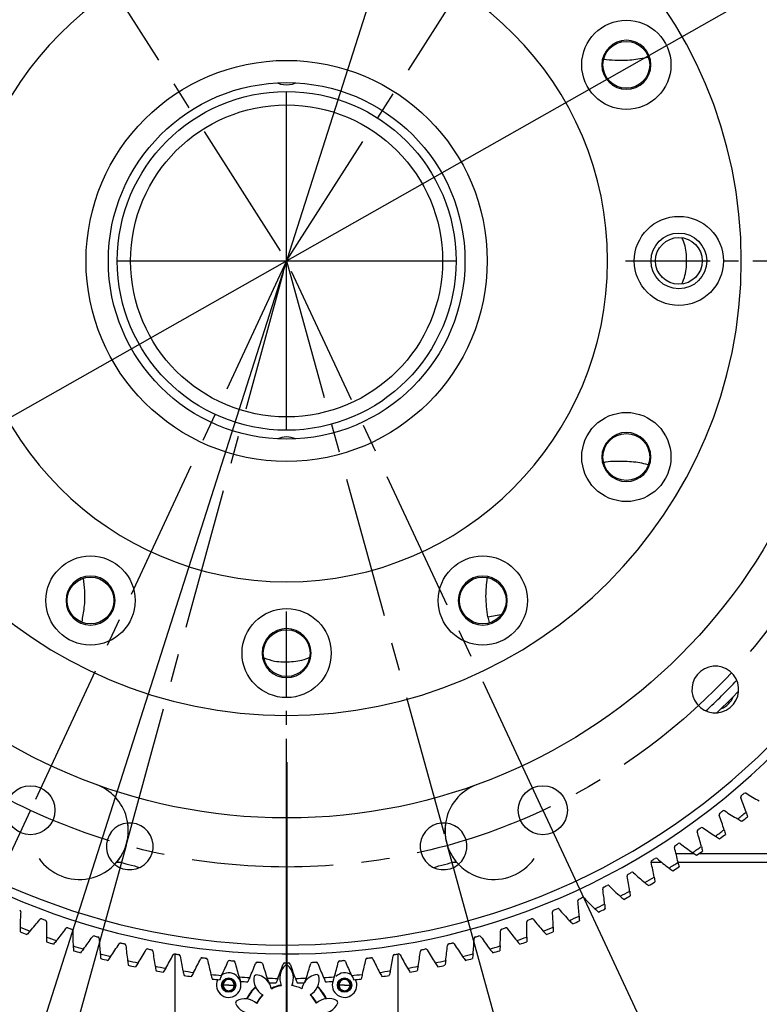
# Model space of a CAD drawing. Header units: millimetres. Extents: x 98673 to 101395, y 28002 to 29954.
# Tile 5 of 43: x 99377 to 99543, y 28510 to 28731. Entities that reach past the tile are written whole.
import ezdxf

# ---------------------------------------------------------------- set-up
doc = ezdxf.new("R2010")
doc.units = ezdxf.units.MM
doc.linetypes.add('CENTER', pattern=[50.8, 31.75, -6.35, 6.35, -6.35])
doc.linetypes.add('CENTER2', pattern=[28.575, 19.05, -3.175, 3.175, -3.175])
doc.layers.add('标注', color=3, linetype='Continuous', lineweight=25)
doc.layers.add('点划线', color=1, linetype='CENTER', lineweight=25)
doc.styles.get("Standard").update_dxf_attribs({"font": 'SimSun.ttf'})
doc.dimstyles.new('ISO-25', dxfattribs={"dimscale": 2.5, "dimtxt": 8, "dimasz": 6, "dimexe": 1, "dimexo": 0, "dimgap": 1.5, "dimtad": 1, "dimtoh": 1, "dimdsep": 46, "dimtxsty": 'Standard', "dimcen": 2.5, "dimclrd": 3, "dimclre": 3, "dimclrt": 3, "dimadec": 0, "dimazin": 0, "dimtfac": 1, "dimtmove": 0, "dimatfit": 3, "dimfxl": 0, "dimarcsym": 0})

# ---------------------------------------------------------------- blocks, each defined once
blk = doc.blocks.new('*U51')
at = {"layer": '点划线', "color": 0, "linetype": 'Continuous', "lineweight": -3, "transparency": 16777216}
for p, q in [((0, -38), (0, 38)), ((-38, 0), (38, 0))]:
    blk.add_line(p, q, dxfattribs=at)
at = {"layer": '点划线', "color": 0, "linetype": 'CENTER2', "lineweight": -3, "transparency": 16777216}
for p, q in [((76, 0), (383.5, 0)), ((0, -383.5), (0, -76))]:
    blk.add_line(p, q, dxfattribs=at)
blk = doc.blocks.new('*D52')
at = {"layer": 'Defpoints', "color": 0, "lineweight": -3, "transparency": 16777216}
for p in [(99509.8, 28791.17), (99436.67, 28676.5), (99436.67, 28676.5), (99494.15, 28553.24), (99834.46, 28497.93)]:
    blk.add_point(p, dxfattribs=at)
at = {"layer": '标注', "color": 3, "lineweight": -2, "transparency": 16777216}
for p, q in [((99509.8, 28791.17), (99672.47, 29046.24)), ((99494.15, 28553.24), (99622, 28279.06))]:
    blk.add_line(p, q, dxfattribs=at)
blk.add_arc((99436.67, 28676.5), 436.03, 296.9712, 55.5009, dxfattribs=at)
at = {"layer": '标注', "color": 3, "lineweight": -3, "transparency": 16777216}
for points in [[(99682.25, 29033.76), (99685.02, 29037.93), (99671.13, 29044.13)], [(99635.52, 28285.65), (99633.33, 28290.15), (99620.95, 28281.33)]]:
    blk.add_solid(points, dxfattribs=at)
at = {"layer": '标注', "color": 3, "lineweight": -3, "transparency": 16777216, "insert": (99857.99, 28842.51), "char_height": 20, "width": 479.6581, "attachment_point": 5, "rotation": 291.5057}
blk.add_mtext('122°（电子限位）', dxfattribs=at)
blk = doc.blocks.new('*D53')
at = {"layer": 'Defpoints', "color": 0, "lineweight": -3, "transparency": 16777216}
for p in [(99509.8, 28791.17), (99436.67, 28676.5), (99436.67, 28676.5), (99472.71, 28545.36), (99868.95, 28420.86)]:
    blk.add_point(p, dxfattribs=at)
at = {"layer": '标注', "color": 3, "lineweight": -2, "transparency": 16777216}
for p, q in [((99509.8, 28791.17), (99708.06, 29102.04)), ((99472.71, 28545.36), (99570.4, 28189.83))]:
    blk.add_line(p, q, dxfattribs=at)
blk.add_arc((99436.67, 28676.5), 502.21, 287.0759, 55.7607, dxfattribs=at)
at = {"layer": '标注', "color": 3, "lineweight": -3, "transparency": 16777216}
for points in [[(99717.87, 29089.59), (99720.62, 29093.76), (99706.72, 29099.93)], [(99584.84, 28194.03), (99583.44, 28198.83), (99569.74, 28192.24)]]:
    blk.add_solid(points, dxfattribs=at)
at = {"layer": '标注', "color": 3, "lineweight": -3, "transparency": 16777216, "insert": (99918.38, 28870.38), "char_height": 20, "width": 519.0828, "attachment_point": 5, "rotation": 291.924}
blk.add_mtext('132°（机械限位）', dxfattribs=at)
blk = doc.blocks.new('*D54')
at = {"layer": 'Defpoints', "color": 0, "lineweight": -3, "transparency": 16777216}
for p in [(99363.54, 28791.17), (99436.67, 28676.5), (99436.67, 28676.5), (99400.64, 28545.36), (99017.33, 28428.51)]:
    blk.add_point(p, dxfattribs=at)
at = {"layer": '标注', "color": 3, "lineweight": -2, "transparency": 16777216}
for p, q in [((99363.54, 28791.17), (99173.36, 29089.37)), ((99400.64, 28545.36), (99306.93, 28204.32))]:
    blk.add_line(p, q, dxfattribs=at)
blk.add_arc((99436.67, 28676.5), 487.19, 124.2921, 252.8713, dxfattribs=at)
at = {"layer": '标注', "color": 3, "lineweight": -3, "transparency": 16777216}
for points in [[(99160.81, 29081.09), (99163.56, 29076.92), (99174.71, 29087.26)], [(99293.89, 28213.33), (99292.49, 28208.52), (99307.59, 28206.73)]]:
    blk.add_solid(points, dxfattribs=at)
at = {"layer": '标注', "color": 3, "lineweight": -3, "transparency": 16777216, "insert": (98957.61, 28833.82), "char_height": 20, "width": 499.0274, "attachment_point": 5, "rotation": 71.8201}
blk.add_mtext('132°（机械限位）', dxfattribs=at)
blk = doc.blocks.new('*D55')
at = {"layer": 'Defpoints', "color": 0, "lineweight": -3, "transparency": 16777216}
for p in [(99363.54, 28791.17), (99436.67, 28676.5), (99436.67, 28676.5), (99379.2, 28553.24), (99051.67, 28503.67)]:
    blk.add_point(p, dxfattribs=at)
at = {"layer": '标注', "color": 3, "lineweight": -2, "transparency": 16777216}
for p, q in [((99363.54, 28791.17), (99208.41, 29034.42)), ((99379.2, 28553.24), (99257.26, 28291.76))]:
    blk.add_line(p, q, dxfattribs=at)
blk.add_arc((99436.67, 28676.5), 422.02, 124.5646, 242.9634, dxfattribs=at)
at = {"layer": '标注', "color": 3, "lineweight": -3, "transparency": 16777216}
for points in [[(99195.87, 29026.11), (99198.63, 29021.94), (99209.75, 29032.31)], [(99245.94, 28302.85), (99243.74, 28298.36), (99258.32, 28294.03)]]:
    blk.add_solid(points, dxfattribs=at)
at = {"layer": '标注', "color": 3, "lineweight": -3, "transparency": 16777216, "insert": (99017.76, 28807.24), "char_height": 20, "width": 601.6642, "attachment_point": 5, "rotation": 72.6677}
blk.add_mtext('122°（电子限位）', dxfattribs=at)
blk = doc.blocks.new('*D69')
at = {"layer": 'Defpoints', "color": 0, "lineweight": -3, "transparency": 16777216}
for p in [(99554.97, 28743.59), (99318.37, 28609.41)]:
    blk.add_point(p, dxfattribs=at)
at = {"layer": '标注', "color": 3, "lineweight": -2, "transparency": 16777216}
for p, q in [((99568.02, 28750.99), (99581.07, 28758.39)), ((99554.97, 28743.59), (99318.37, 28609.41)), ((98961.87, 28407.24), (99305.32, 28602.01)), ((98819.46, 28407.24), (98961.87, 28407.24))]:
    blk.add_line(p, q, dxfattribs=at)
at = {"layer": '标注', "color": 3, "lineweight": -3, "transparency": 16777216}
for points in [[(99566.79, 28753.16), (99569.25, 28748.82), (99554.97, 28743.59)], [(99304.09, 28604.19), (99306.56, 28599.84), (99318.37, 28609.41)]]:
    blk.add_solid(points, dxfattribs=at)
at = {"layer": '标注', "color": 3, "lineweight": -3, "transparency": 16777216, "insert": (98888.79, 28440.89), "char_height": 20, "width": 147.8801, "attachment_point": 5}
blk.add_mtext('∅272\\P安装分布圆', dxfattribs=at)
blk = doc.blocks.new('*D71')
at = {"layer": 'Defpoints', "color": 0, "lineweight": -3, "transparency": 16777216}
for p in [(99552.28, 29038.49), (99321.06, 28314.52)]:
    blk.add_point(p, dxfattribs=at)
at = {"layer": '标注', "color": 3, "lineweight": -2, "transparency": 16777216}
for p, q in [((99568.07, 29087.9), (99556.85, 29052.78)), ((99680.87, 29087.9), (99568.07, 29087.9)), ((99321.06, 28314.52), (99552.28, 29038.49)), ((99316.5, 28300.23), (99311.93, 28285.94))]:
    blk.add_line(p, q, dxfattribs=at)
at = {"layer": '标注', "color": 3, "lineweight": -3, "transparency": 16777216}
for points in [[(99554.47, 29053.54), (99559.23, 29052.02), (99552.28, 29038.49)], [(99314.12, 28300.99), (99318.88, 28299.47), (99321.06, 28314.52)]]:
    blk.add_solid(points, dxfattribs=at)
at = {"layer": '标注', "color": 3, "lineweight": -3, "transparency": 16777216, "insert": (99626.34, 29121.56), "char_height": 20, "width": 450.2726, "attachment_point": 5}
blk.add_mtext('∅760\\P回转直径', dxfattribs=at)

msp = doc.modelspace()

# ---------------------------------------------------------------- linework, layer by layer
at = {"color": 7, "linetype": 'Continuous', "lineweight": 25}
for p, q in [((99484.74, 28597.071), (99481.809, 28596.583)), ((99481.842, 28596.588), (99482.11, 28595.343)), ((99524.035, 28543.501), (99528.078, 28543.501)), ((99529.166, 28543.501), (99584.673, 28543.501)), ((99398.111, 28541.104), (99398.685, 28541.754)), ((99399.592, 28541.501), (99398.473, 28541.501)), ((99474.873, 28541.501), (99473.754, 28541.501)), ((99474.661, 28541.754), (99475.235, 28541.104)), ((99520.858, 28541.501), (99518.45, 28541.501)), ((99584.673, 28541.501), (99524.499, 28541.501)), ((99411.673, 28501.501), (99411.673, 28520.998)), ((99461.673, 28501.501), (99461.673, 28520.998)), ((99438.094, 28516.4), (99438.297, 28516.369)), ((99438.115, 28516.296), (99438.338, 28516.26)), ((99422.432, 28514.001), (99422.182, 28514.001)), ((99423.682, 28514.001), (99422.432, 28514.001)), ((99423.682, 28514.001), (99424.932, 28514.001)), ((99424.932, 28514.001), (99425.182, 28514.001)), ((99432.004, 28515.345), (99432.32, 28515.504)), ((99432.082, 28515.273), (99432.356, 28515.411)), ((99438.188, 28513.949), (99437.868, 28514.007)), ((99441.006, 28515.403), (99441.217, 28515.297)), ((99448.413, 28514.001), (99448.163, 28514.001)), ((99449.663, 28514.001), (99448.413, 28514.001)), ((99449.663, 28514.001), (99450.913, 28514.001)), ((99450.913, 28514.001), (99451.163, 28514.001)), ((99441.962, 28511.819), (99442.108, 28511.669)), ((99442.576, 28511.127), (99443.346, 28509.924))]:
    msp.add_line(p, q, dxfattribs=at)
at = {"color": 7, "linetype": 'Continuous', "lineweight": 25, "flags": 128}
for points in [[(99434.607, 28716.448), (99435.324, 28716.187), (99436.673, 28716.001)], [(99436.673, 28716.001), (99438.022, 28716.187), (99438.738, 28716.448)], [(99538.077, 28579.976), (99536.604, 28578.452), (99533.198, 28575.097)], [(99434.505, 28513.681), (99435.004, 28513.813), (99435.48, 28513.906)], [(99441.028, 28515.503), (99441.042, 28515.496), (99441.295, 28515.369)], [(99431.266, 28511.843), (99430.731, 28511.24), (99429.904, 28509.957)], [(99429.981, 28509.888), (99430.809, 28511.178), (99431.356, 28511.791)], [(99433.25, 28513.175), (99433.419, 28513.259), (99433.659, 28513.369)], [(99443.423, 28509.993), (99442.615, 28511.24), (99441.96, 28511.96)]]:
    msp.add_lwpolyline(points, dxfattribs=at)
at = {"color": 7, "linetype": 'Continuous', "lineweight": 25}
for centre, radius in [((99436.673, 28676.501), 125), ((99436.673, 28676.501), 125), ((99512.883, 28720.501), 10), ((99512.883, 28720.501), 5.25), ((99436.673, 28676.501), 45), ((99436.673, 28676.501), 40), ((99436.673, 28676.501), 38), ((99436.673, 28676.501), 35), ((99524.673, 28676.501), 10), ((99524.673, 28676.501), 6.25), ((99524.673, 28676.501), 5.25), ((99512.883, 28632.501), 10), ((99512.883, 28632.501), 5.25), ((99392.673, 28600.291), 10), ((99480.673, 28600.291), 10), ((99392.673, 28600.291), 5.25), ((99480.673, 28600.291), 5.25), ((99436.673, 28588.501), 10), ((99436.673, 28588.501), 5.25), ((99423.682, 28514.001), 1.6), ((99449.663, 28514.001), 1.6)]:
    msp.add_circle(centre, radius, dxfattribs=at)
at = {"color": 1, "linetype": 'Continuous', "lineweight": 25}
for centre in [(99379.197, 28553.244), (99494.149, 28553.244)]:
    msp.add_circle(centre, 5.5, dxfattribs=at)
at = {"color": 7, "linetype": 'Continuous', "lineweight": 25}
for centre, radius, start, end in [((99436.673, 28676.501), 155.5, 39.13883, 219.13883), ((99436.673, 28676.501), 153.5, 39.13883, 219.13883), ((99436.673, 28676.501), 102, 360, 180), ((99436.673, 28676.501), 155.5, 219.13883, 39.13883), ((99436.673, 28676.501), 153.5, 219.13883, 39.13883), ((99436.673, 28676.501), 72, 360, 180), ((99512.883, 28720.501), 5.5, 360, 180), ((99512.883, 28720.501), 5.5, 180, 360), ((99436.673, 28676.501), 102, 180, 360), ((99436.673, 28676.501), 72, 180, 360), ((99512.883, 28632.501), 5.5, 360, 180), ((99436.673, 28632.001), 5, 65.59868, 114.40132), ((99512.883, 28632.501), 5.5, 180, 360), ((99392.673, 28600.291), 5.5, 360, 180), ((99480.673, 28600.291), 5.5, 360, 180), ((99392.673, 28600.291), 5.5, 180, 360), ((99480.673, 28600.291), 5.5, 180, 360), ((99436.673, 28588.501), 5.5, 360, 180), ((99436.673, 28588.501), 5.5, 180, 360), ((99532.839, 28580.335), 5.25, 129.13883, 309.13883), ((99532.839, 28580.335), 5.25, 309.13883, 129.13883), ((99436.673, 28676.501), 138, 312.96976, 317.03024), ((99531.907, 28581.011), 5.5, 293.57137, 336.27454), ((99538.905, 28556.164), 0.4, 130.34939, 202.56464), ((99486.222, 28534.541), 56.551, 18.85353, 22.31394), ((99436.673, 28676.501), 157.5, 310.34939, 310.65061), ((99539.536, 28556.703), 0.4, 58.43536, 130.65061), ((99569.134, 28605.354), 56.551, 238.68606, 242.14647), ((99534.101, 28552.243), 0.4, 128.09939, 200.31464), ((99480.611, 28532.705), 56.551, 16.60353, 20.06394), ((99436.673, 28676.501), 157.5, 308.09939, 308.40061), ((99534.753, 28552.757), 0.4, 56.18536, 128.40061), ((99566.239, 28600.209), 56.551, 236.43606, 239.89647), ((99436.673, 28676.501), 161, 308.94584, 309.80416), ((99436.673, 28676.501), 162, 309.08496, 309.66504), ((99401.473, 28545.136), 5.25, 129.13883, 309.13883), ((99401.473, 28545.136), 5.25, 309.13883, 129.13883), ((99390.158, 28548.703), 11, 320.81965, 8.69887), ((99471.872, 28545.136), 5.25, 129.13883, 309.13883), ((99471.872, 28545.136), 5.25, 309.13883, 129.13883), ((99483.188, 28548.703), 11, 171.30113, 219.18035), ((99529.148, 28548.514), 0.4, 125.84939, 198.06464), ((99436.673, 28676.501), 157.5, 305.84939, 306.15061), ((99529.82, 28549.002), 0.4, 53.93536, 126.15061), ((99563.144, 28595.181), 56.551, 234.18606, 237.64647), ((99436.673, 28676.501), 161, 306.69584, 307.55416), ((99474.932, 28531.091), 56.551, 14.35353, 17.81394), ((99436.673, 28676.501), 162, 306.83496, 307.41504), ((99524.052, 28544.982), 0.4, 123.59939, 195.81464), ((99469.193, 28529.701), 56.551, 12.10353, 15.56394), ((99436.673, 28676.501), 157.5, 303.59939, 303.90061), ((99524.742, 28545.443), 0.4, 51.68536, 123.90061), ((99559.854, 28590.278), 56.551, 231.93606, 235.39647), ((99436.673, 28676.501), 161, 304.44584, 305.30416), ((99436.673, 28676.501), 157.5, 301.34939, 301.65061), ((99519.529, 28542.087), 0.4, 49.43536, 121.65061), ((99556.374, 28585.509), 56.551, 229.68606, 233.14647), ((99436.673, 28676.501), 162, 304.58496, 305.16504), ((99436.673, 28676.501), 140, 254.25582, 256.41197), ((99436.673, 28676.501), 140, 283.58803, 285.74418), ((99518.821, 28541.653), 0.4, 121.34939, 193.56464), ((99463.405, 28528.537), 56.551, 9.85353, 13.31394), ((99436.673, 28676.501), 161, 302.19584, 303.05416), ((99436.673, 28676.501), 162, 302.33496, 302.91504), ((99513.464, 28538.532), 0.4, 119.09939, 191.31464), ((99457.575, 28527.602), 56.551, 7.60353, 11.06394), ((99436.673, 28676.501), 157.5, 299.09939, 299.40061), ((99514.188, 28538.938), 0.4, 47.18536, 119.40061), ((99552.709, 28580.879), 56.551, 227.43606, 230.89647), ((99436.673, 28676.501), 161, 299.94584, 300.80416), ((99507.988, 28535.624), 0.4, 116.84939, 189.06464), ((99451.713, 28526.896), 56.551, 5.35353, 8.81394), ((99436.673, 28676.501), 157.5, 296.84939, 297.15061), ((99508.727, 28536), 0.4, 44.93536, 117.15061), ((99548.865, 28576.397), 56.551, 225.18606, 228.64647), ((99436.673, 28676.501), 162, 300.08496, 300.66504), ((99436.673, 28676.501), 157.5, 294.59939, 294.90061), ((99503.156, 28533.28), 0.4, 42.68536, 114.90061), ((99544.849, 28572.07), 56.551, 222.93606, 226.39647), ((99436.673, 28676.501), 161, 297.69584, 298.55416), ((99436.673, 28676.501), 162, 297.83496, 298.41504), ((99436.673, 28676.501), 157.5, 292.34939, 292.65061), ((99497.482, 28530.78), 0.4, 40.43536, 112.65061), ((99502.402, 28532.932), 0.4, 114.59939, 186.81464), ((99445.828, 28526.421), 56.551, 3.10353, 6.56394), ((99436.673, 28676.501), 161, 295.44584, 296.30416), ((99376.631, 28530.463), 0.4, 355.43536, 67.65061), ((99433.416, 28526.177), 56.551, 175.68606, 179.14647), ((99496.715, 28530.463), 0.4, 112.34939, 184.56464), ((99439.929, 28526.177), 56.551, 0.85353, 4.31394), ((99540.666, 28567.904), 56.551, 220.68606, 224.14647), ((99436.673, 28676.501), 161, 293.19584, 294.05416), ((99436.673, 28676.501), 162, 295.58496, 296.16504), ((99436.673, 28676.501), 161, 248.19584, 249.05416), ((99337.024, 28563.905), 56.551, 318.10353, 321.56394), ((99381.632, 28528.505), 0.4, 69.59939, 141.81464), ((99436.673, 28676.501), 157.5, 249.59939, 249.90061), ((99382.41, 28528.218), 0.4, 357.68536, 69.90061), ((99439.321, 28526.165), 56.551, 177.93606, 181.39647), ((99387.484, 28526.458), 0.4, 71.84939, 144.06464), ((99436.673, 28676.501), 157.5, 251.84939, 252.15061), ((99436.673, 28676.501), 157.5, 287.84939, 288.15061), ((99485.861, 28526.458), 0.4, 35.93536, 108.15061), ((99490.935, 28528.218), 0.4, 110.09939, 182.31464), ((99434.025, 28526.165), 56.551, 358.60353, 2.06394), ((99436.673, 28676.501), 157.5, 290.09939, 290.40061), ((99491.714, 28528.505), 0.4, 38.18536, 110.40061), ((99536.322, 28563.905), 56.551, 218.43606, 221.89647), ((99436.673, 28676.501), 161, 290.94584, 291.80416), ((99436.673, 28676.501), 162, 293.33496, 293.91504), ((99436.673, 28676.501), 162, 248.33496, 248.91504), ((99436.673, 28676.501), 161, 250.44584, 251.30416), ((99341.521, 28560.079), 56.551, 320.35353, 323.81394), ((99388.274, 28526.202), 0.4, 359.93536, 72.15061), ((99445.221, 28526.385), 56.551, 180.18606, 183.64647), ((99346.165, 28556.433), 56.551, 322.60353, 326.06394), ((99393.413, 28524.643), 0.4, 74.09939, 146.31464), ((99436.673, 28676.501), 157.5, 254.09939, 254.40061), ((99394.212, 28524.418), 0.4, 2.18536, 74.40061), ((99479.134, 28524.418), 0.4, 105.59939, 177.81464), ((99436.673, 28676.501), 157.5, 285.59939, 285.90061), ((99479.933, 28524.643), 0.4, 33.68536, 105.90061), ((99527.18, 28556.433), 56.551, 213.93606, 217.39647), ((99428.125, 28526.385), 56.551, 356.35353, 359.81394), ((99485.072, 28526.202), 0.4, 107.84939, 180.06464), ((99531.824, 28560.079), 56.551, 216.18606, 219.64647), ((99436.673, 28676.501), 161, 288.69584, 289.55416), ((99436.673, 28676.501), 162, 291.08496, 291.66504), ((99436.673, 28676.501), 162, 250.58496, 251.16504), ((99436.673, 28676.501), 161, 252.69584, 253.55416), ((99451.108, 28526.836), 56.551, 182.43606, 185.89647), ((99350.949, 28552.973), 56.551, 324.85353, 328.31394), ((99399.408, 28523.062), 0.4, 76.34939, 148.56464), ((99436.673, 28676.501), 157.5, 256.34939, 256.65061), ((99400.215, 28522.868), 0.4, 4.43536, 76.65061), ((99456.972, 28527.518), 56.551, 184.68606, 188.14647), ((99416.373, 28527.518), 56.551, 351.85353, 355.31394), ((99473.13, 28522.868), 0.4, 103.34939, 175.56464), ((99436.673, 28676.501), 157.5, 283.34939, 283.65061), ((99473.937, 28523.062), 0.4, 31.43536, 103.65061), ((99522.397, 28552.973), 56.551, 211.68606, 215.14647), ((99422.238, 28526.836), 56.551, 354.10353, 357.56394), ((99436.673, 28676.501), 161, 286.44584, 287.30416), ((99436.673, 28676.501), 162, 288.83496, 289.41504), ((99436.673, 28676.501), 162, 252.83496, 253.41504), ((99436.673, 28676.501), 161, 254.94584, 255.80416), ((99355.865, 28549.702), 56.551, 327.10353, 330.56394), ((99405.461, 28521.717), 0.4, 78.59939, 150.81464), ((99436.673, 28676.501), 157.5, 258.59939, 258.90061), ((99406.275, 28521.555), 0.4, 6.68536, 78.90061), ((99462.806, 28528.43), 56.551, 186.93606, 190.39647), ((99360.905, 28546.627), 56.551, 329.35353, 332.81394), ((99411.562, 28520.611), 0.4, 80.84939, 153.06464), ((99436.673, 28676.501), 157.5, 260.84939, 261.15061), ((99412.382, 28520.481), 0.4, 8.93536, 81.15061), ((99468.599, 28529.57), 56.551, 189.18606, 192.64647), ((99417.702, 28519.745), 0.4, 83.09939, 155.31464), ((99436.673, 28676.501), 157.5, 263.09939, 263.40061), ((99436.673, 28676.501), 157.5, 276.59939, 276.90061), ((99455.644, 28519.745), 0.4, 24.68536, 96.90061), ((99404.747, 28529.57), 56.551, 347.35353, 350.81394), ((99460.964, 28520.481), 0.4, 98.84939, 171.06464), ((99436.673, 28676.501), 157.5, 278.84939, 279.15061), ((99461.784, 28520.611), 0.4, 26.93536, 99.15061), ((99512.441, 28546.627), 56.551, 207.18606, 210.64647), ((99410.54, 28528.43), 56.551, 349.60353, 353.06394), ((99467.07, 28521.555), 0.4, 101.09939, 173.31464), ((99436.673, 28676.501), 157.5, 281.09939, 281.40061), ((99467.885, 28521.717), 0.4, 29.18536, 101.40061), ((99517.481, 28549.702), 56.551, 209.43606, 212.89647), ((99436.673, 28676.501), 161, 284.19584, 285.05416), ((99436.673, 28676.501), 162, 286.58496, 287.16504), ((99436.673, 28676.501), 162, 255.08496, 255.66504), ((99436.673, 28676.501), 161, 257.19584, 258.05416), ((99436.673, 28676.501), 162, 257.33496, 257.91504), ((99436.673, 28676.501), 161, 259.44584, 260.30416), ((99366.062, 28543.753), 56.551, 331.60353, 335.06394), ((99418.526, 28519.648), 0.4, 11.18536, 83.40061), ((99474.343, 28530.937), 56.551, 191.43606, 194.89647), ((99371.328, 28541.083), 56.551, 333.85353, 337.31394), ((99423.87, 28519.121), 0.4, 85.34939, 157.56464), ((99436.673, 28676.501), 157.5, 265.34939, 265.65061), ((99424.698, 28519.056), 0.4, 13.43536, 85.65061), ((99480.029, 28532.528), 56.551, 193.68606, 197.14647), ((99376.695, 28538.622), 56.551, 336.10353, 339.56394), ((99430.059, 28518.74), 0.4, 87.59939, 159.81464), ((99436.673, 28676.501), 157.5, 267.59939, 267.90061), ((99430.888, 28518.707), 0.4, 15.68536, 87.90061), ((99485.648, 28534.341), 56.551, 195.93606, 199.39647), ((99382.155, 28536.374), 56.551, 338.35353, 341.81394), ((99439.115, 28515.575), 4, 133.05969, 204.6819), ((99436.258, 28518.602), 0.4, 89.84939, 162.06464), ((99436.673, 28676.501), 157.5, 269.84939, 270.15061), ((99436.673, 28506.501), 12, 88.92488, 91.37809), ((99434.182, 28515.562), 4, 335.62108, 47.24329), ((99437.088, 28518.602), 0.4, 17.93536, 90.15061), ((99491.191, 28536.374), 56.551, 198.18606, 201.64647), ((99387.698, 28534.341), 56.551, 340.60353, 344.06394), ((99442.457, 28518.707), 0.4, 92.09939, 164.31464), ((99436.673, 28676.501), 157.5, 272.09939, 272.40061), ((99443.287, 28518.74), 0.4, 20.18536, 92.40061), ((99496.65, 28538.622), 56.551, 200.43606, 203.89647), ((99393.317, 28532.528), 56.551, 342.85353, 346.31394), ((99448.648, 28519.056), 0.4, 94.34939, 166.56464), ((99436.673, 28676.501), 157.5, 274.34939, 274.65061), ((99449.475, 28519.121), 0.4, 22.43536, 94.65061), ((99502.017, 28541.083), 56.551, 202.68606, 206.14647), ((99399.003, 28530.937), 56.551, 345.10353, 348.56394), ((99454.82, 28519.648), 0.4, 96.59939, 168.81464), ((99507.283, 28543.753), 56.551, 204.93606, 208.39647), ((99436.673, 28676.501), 161, 279.69584, 280.55416), ((99436.673, 28676.501), 161, 281.94584, 282.80416), ((99436.673, 28676.501), 162, 282.08496, 282.66504), ((99436.673, 28676.501), 162, 284.33496, 284.91504), ((99436.673, 28676.501), 162, 259.58496, 260.16504), ((99436.673, 28676.501), 161, 261.69584, 262.55416), ((99436.673, 28676.501), 162, 261.83496, 262.41504), ((99436.673, 28676.501), 161, 263.94584, 264.80416), ((99423.682, 28514.001), 2.75, 153.24394, 123.78173), ((99436.673, 28676.501), 161, 266.19584, 267.05416), ((99433.315, 28515.278), 4, 169.05969, 240.6819), ((99436.673, 28506.501), 12, 124.92488, 127.37809), ((99429.332, 28512.368), 4, 35.26679, 83.24329), ((99443.982, 28512.407), 4, 97.05969, 146.46417), ((99439.984, 28515.296), 4, 299.62108, 11.24329), ((99436.673, 28506.501), 12, 52.92488, 55.37809), ((99436.673, 28676.501), 161, 272.94584, 273.80416), ((99449.663, 28514.001), 2.75, 56.21827, 135), ((99436.673, 28676.501), 161, 275.19584, 276.05416), ((99436.673, 28676.501), 161, 277.44584, 278.30416), ((99436.673, 28676.501), 162, 277.58496, 278.16504), ((99436.673, 28676.501), 162, 279.83496, 280.41504), ((99436.673, 28676.501), 162, 264.08496, 264.66504), ((99423.682, 28514.001), 1.5, 0, 180), ((99423.682, 28514.001), 1.5, 180, 0), ((99423.682, 28514.001), 1.25, 0, 180), ((99423.682, 28514.001), 1.25, 180, 0), ((99436.673, 28676.501), 162, 266.33496, 266.91504), ((99436.673, 28506.501), 10, 134.47194, 153.83103), ((99436.673, 28506.501), 9.9, 134.67697, 153.626), ((99436.673, 28676.501), 161, 268.44584, 269.30416), ((99436.673, 28676.501), 162, 268.58496, 269.16504), ((99429.332, 28512.368), 4, 11.62108, 33.06714), ((99436.673, 28506.501), 7.6, 99.34805, 116.95492), ((99436.673, 28506.501), 7.499, 99.14715, 117.15582), ((99436.673, 28506.501), 7.5, 63.14927, 81.1537), ((99436.673, 28506.501), 7.499, 63.14715, 81.15582), ((99436.673, 28676.501), 161, 270.69584, 271.55416), ((99436.673, 28676.501), 162, 270.83496, 271.41504), ((99443.982, 28512.407), 4, 147.61607, 168.6819), ((99436.673, 28506.501), 9.9, 26.67697, 45.626), ((99436.673, 28506.501), 10, 26.47194, 45.83103), ((99436.673, 28676.501), 162, 273.08496, 273.66504), ((99449.663, 28514.001), 2.75, 160.22248, 26.75606), ((99449.663, 28514.001), 1.5, 0, 180), ((99449.663, 28514.001), 1.5, 180, 0), ((99449.663, 28514.001), 1.25, 0, 180), ((99449.663, 28514.001), 1.25, 180, 0), ((99436.673, 28676.501), 162, 275.33496, 275.91504), ((99436.673, 28506.501), 7.499, 135.14715, 153.15582), ((99436.673, 28506.501), 7.499, 27.14715, 45.15582), ((99436.673, 28506.501), 12, 160.92488, 163.37809), ((99428.798, 28511.628), 4, 205.05969, 276.6819), ((99427.286, 28506.933), 4, 47.62108, 119.24329), ((99446.057, 28506.983), 4, 61.05969, 132.6819), ((99444.521, 28511.67), 4, 263.62108, 335.24329), ((99436.673, 28506.501), 12, 16.92488, 19.37809)]:
    msp.add_arc(centre, radius, start, end, dxfattribs=at)
at = {"color": 1, "linetype": 'Continuous', "lineweight": 25}
for centre, start, end in [((99390.158, 28548.703), 320.81965, 70), ((99483.188, 28548.703), 110, 219.18035), ((99390.158, 28548.703), 214.86439, 281.3157), ((99483.188, 28548.703), 258.6843, 325.13561), ((99390.158, 28548.703), 281.3157, 320.81965), ((99483.188, 28548.703), 219.18035, 258.6843)]:
    msp.add_arc(centre, 11, start, end, dxfattribs=at)
at = {"color": 7, "linetype": 'Continuous', "lineweight": 25}
for points, knots in [([(99507.797, 28721.791), (99508.641, 28721.691), (99510.737, 28721.443), (99514.095, 28721.55), (99516.548, 28721.984), (99517.76, 28722.198)], [0, 0, 0, 0, 0.25434, 0.6318454, 1, 1, 1, 1]), ([(99525.354, 28671.345), (99525.609, 28671.975), (99526.338, 28673.775), (99526.489, 28677.007), (99526.206, 28679.893), (99525.54, 28681.336), (99525.402, 28681.634)], [0, 0, 0, 0, 0.192136, 0.5493953, 0.9068688, 1, 1, 1, 1]), ([(99517.748, 28630.78), (99517.14, 28630.923), (99515.302, 28631.356), (99512.151, 28631.537), (99509.368, 28631.539), (99507.882, 28631.282), (99507.639, 28631.24)], [0, 0, 0, 0, 0.18409746, 0.55568083, 0.92732909, 1, 1, 1, 1]), ([(99390.763, 28595.51), (99390.959, 28596.577), (99391.382, 28598.884), (99391.491, 28602.169), (99391.231, 28604.336), (99391.121, 28605.252)], [0, 0, 0, 0, 0.3320459, 0.7175859, 1, 1, 1, 1]), ([(99481.809, 28596.583), (99481.603, 28598.143), (99481.218, 28601.064), (99481.54, 28603.992), (99481.689, 28605.356)], [0, 0, 0, 0, 0.5340454, 1, 1, 1, 1]), ([(99431.571, 28587.426), (99432.369, 28587.151), (99434.364, 28586.463), (99437.751, 28586.502), (99440.426, 28586.854), (99441.642, 28587.487), (99441.742, 28587.539)], [0, 0, 0, 0, 0.2419878, 0.604935, 0.9674875, 1, 1, 1, 1]), ([(99537.875, 28551.285), (99538.029, 28551.197), (99538.338, 28551.018), (99538.651, 28550.843), (99538.809, 28550.755)], [0, 0, 0, 0, 0.4954567, 1, 1, 1, 1]), ([(99532.881, 28547.409), (99533.031, 28547.314), (99533.334, 28547.123), (99533.639, 28546.937), (99533.794, 28546.842)], [0, 0, 0, 0, 0.4954562, 1, 1, 1, 1]), ([(99527.739, 28543.731), (99527.885, 28543.631), (99528.18, 28543.428), (99528.478, 28543.23), (99528.628, 28543.129)], [0, 0, 0, 0, 0.4954562, 1, 1, 1, 1]), ([(99522.456, 28540.258), (99522.598, 28540.152), (99522.885, 28539.938), (99523.175, 28539.728), (99523.321, 28539.622)], [0, 0, 0, 0, 0.49545618, 1, 1, 1, 1]), ([(99517.041, 28536.995), (99517.179, 28536.884), (99517.457, 28536.659), (99517.739, 28536.437), (99517.881, 28536.326)], [0, 0, 0, 0, 0.4954562, 1, 1, 1, 1]), ([(99511.502, 28533.948), (99511.635, 28533.831), (99511.904, 28533.595), (99512.177, 28533.363), (99512.315, 28533.245)], [0, 0, 0, 0, 0.4954567, 1, 1, 1, 1]), ([(99505.848, 28531.12), (99505.976, 28530.998), (99506.236, 28530.752), (99506.499, 28530.509), (99506.632, 28530.386)], [0, 0, 0, 0, 0.4954567, 1, 1, 1, 1]), ([(99376.872, 28527.02), (99376.87, 28526.842), (99376.865, 28526.485), (99376.865, 28526.126), (99376.866, 28525.945)], [0, 0, 0, 0, 0.49545618, 1, 1, 1, 1]), ([(99500.087, 28528.516), (99500.21, 28528.389), (99500.46, 28528.133), (99500.714, 28527.88), (99500.842, 28527.752)], [0, 0, 0, 0, 0.4954567, 1, 1, 1, 1]), ([(99382.786, 28524.787), (99382.791, 28524.61), (99382.801, 28524.252), (99382.815, 28523.894), (99382.823, 28523.713)], [0, 0, 0, 0, 0.4954562, 1, 1, 1, 1]), ([(99494.228, 28526.141), (99494.347, 28526.009), (99494.586, 28525.743), (99494.83, 28525.48), (99494.953, 28525.348)], [0, 0, 0, 0, 0.4954562, 1, 1, 1, 1]), ([(99388.784, 28522.788), (99388.796, 28522.612), (99388.82, 28522.255), (99388.848, 28521.897), (99388.863, 28521.717)], [0, 0, 0, 0, 0.4954567, 1, 1, 1, 1]), ([(99488.28, 28523.997), (99488.394, 28523.861), (99488.623, 28523.586), (99488.856, 28523.314), (99488.973, 28523.176)], [0, 0, 0, 0, 0.49545618, 1, 1, 1, 1]), ([(99394.856, 28521.027), (99394.875, 28520.851), (99394.912, 28520.495), (99394.955, 28520.139), (99394.976, 28519.959)], [0, 0, 0, 0, 0.49545618, 1, 1, 1, 1]), ([(99476.156, 28520.418), (99476.258, 28520.273), (99476.465, 28519.981), (99476.676, 28519.692), (99476.782, 28519.545)], [0, 0, 0, 0, 0.49545618, 1, 1, 1, 1]), ([(99482.253, 28522.088), (99482.361, 28521.948), (99482.579, 28521.664), (99482.801, 28521.383), (99482.914, 28521.241)], [0, 0, 0, 0, 0.4954562, 1, 1, 1, 1]), ([(99400.992, 28519.505), (99401.018, 28519.33), (99401.069, 28518.976), (99401.126, 28518.622), (99401.154, 28518.443)], [0, 0, 0, 0, 0.4954567, 1, 1, 1, 1]), ([(99407.183, 28518.225), (99407.216, 28518.051), (99407.281, 28517.699), (99407.351, 28517.348), (99407.387, 28517.171)], [0, 0, 0, 0, 0.4954567, 1, 1, 1, 1]), ([(99469.998, 28518.988), (99470.094, 28518.84), (99470.289, 28518.54), (99470.489, 28518.242), (99470.589, 28518.092)], [0, 0, 0, 0, 0.4954567, 1, 1, 1, 1]), ([(99413.42, 28517.189), (99413.459, 28517.017), (99413.538, 28516.668), (99413.622, 28516.319), (99413.665, 28516.144)], [0, 0, 0, 0, 0.4954562, 1, 1, 1, 1]), ([(99419.692, 28516.399), (99419.738, 28516.228), (99419.831, 28515.883), (99419.929, 28515.538), (99419.978, 28515.364)], [0, 0, 0, 0, 0.4954562, 1, 1, 1, 1]), ([(99425.991, 28515.856), (99426.044, 28515.687), (99426.15, 28515.345), (99426.261, 28515.005), (99426.317, 28514.833)], [0, 0, 0, 0, 0.4954567, 1, 1, 1, 1]), ([(99444.947, 28515.714), (99445.019, 28515.552), (99445.165, 28515.226), (99445.315, 28514.9), (99445.391, 28514.736)], [0, 0, 0, 0, 0.4954567, 1, 1, 1, 1]), ([(99451.253, 28516.163), (99451.331, 28516.004), (99451.49, 28515.683), (99451.653, 28515.364), (99451.735, 28515.203)], [0, 0, 0, 0, 0.4954567, 1, 1, 1, 1]), ([(99457.537, 28516.859), (99457.621, 28516.703), (99457.792, 28516.389), (99457.968, 28516.077), (99458.056, 28515.919)], [0, 0, 0, 0, 0.4954562, 1, 1, 1, 1]), ([(99463.788, 28517.801), (99463.879, 28517.649), (99464.062, 28517.342), (99464.249, 28517.036), (99464.344, 28516.882)], [0, 0, 0, 0, 0.4954567, 1, 1, 1, 1]), ([(99432.306, 28515.561), (99432.365, 28515.394), (99432.485, 28515.057), (99432.609, 28514.72), (99432.672, 28514.551)], [0, 0, 0, 0, 0.49545669, 1, 1, 1, 1]), ([(99438.628, 28515.513), (99438.694, 28515.349), (99438.827, 28515.017), (99438.964, 28514.686), (99439.034, 28514.519)], [0, 0, 0, 0, 0.4954562, 1, 1, 1, 1])]:
    msp.add_open_spline(points, degree=3, knots=knots, dxfattribs=at)
for points in [[(99539.739, 28552.815), (99539.855, 28552.476), (99539.968, 28552.136), (99540.077, 28551.796)], [(99534.804, 28548.864), (99534.906, 28548.521), (99535.005, 28548.177), (99535.101, 28547.832)], [(99529.717, 28545.11), (99529.806, 28544.763), (99529.892, 28544.415), (99529.974, 28544.067)], [(99524.487, 28541.558), (99524.562, 28541.208), (99524.634, 28540.858), (99524.702, 28540.506)], [(99519.122, 28538.215), (99519.183, 28537.862), (99519.241, 28537.509), (99519.295, 28537.155)], [(99513.629, 28535.085), (99513.676, 28534.73), (99513.72, 28534.374), (99513.761, 28534.019)], [(99508.018, 28532.172), (99508.051, 28531.816), (99508.081, 28531.459), (99508.108, 28531.102)], [(99502.296, 28529.483), (99502.316, 28529.125), (99502.332, 28528.767), (99502.344, 28528.41)], [(99496.474, 28527.02), (99496.479, 28526.662), (99496.481, 28526.303), (99496.48, 28525.945)], [(99379.118, 28526.141), (99378.879, 28525.874), (99378.637, 28525.61), (99378.393, 28525.348)], [(99490.559, 28524.787), (99490.55, 28524.429), (99490.538, 28524.071), (99490.523, 28523.714)], [(99385.065, 28523.997), (99384.837, 28523.721), (99384.606, 28523.448), (99384.372, 28523.176)], [(99484.561, 28522.788), (99484.539, 28522.431), (99484.512, 28522.074), (99484.483, 28521.717)], [(99391.092, 28522.088), (99390.875, 28521.804), (99390.655, 28521.521), (99390.432, 28521.241)], [(99397.19, 28520.418), (99396.984, 28520.125), (99396.775, 28519.834), (99396.563, 28519.545)], [(99478.49, 28521.027), (99478.453, 28520.671), (99478.413, 28520.315), (99478.369, 28519.959)], [(99403.348, 28518.988), (99403.153, 28518.687), (99402.956, 28518.389), (99402.756, 28518.092)], [(99466.162, 28518.225), (99466.098, 28517.873), (99466.03, 28517.521), (99465.958, 28517.171)], [(99472.353, 28519.505), (99472.303, 28519.151), (99472.249, 28518.797), (99472.191, 28518.443)], [(99409.558, 28517.801), (99409.375, 28517.493), (99409.19, 28517.187), (99409.001, 28516.882)], [(99415.809, 28516.859), (99415.639, 28516.544), (99415.465, 28516.231), (99415.289, 28515.919)], [(99422.093, 28516.163), (99421.935, 28515.842), (99421.774, 28515.522), (99421.61, 28515.203)], [(99428.399, 28515.714), (99428.254, 28515.387), (99428.105, 28515.061), (99427.954, 28514.736)], [(99447.355, 28515.856), (99447.249, 28515.514), (99447.14, 28515.173), (99447.028, 28514.833)], [(99453.653, 28516.399), (99453.561, 28516.053), (99453.466, 28515.708), (99453.367, 28515.364)], [(99459.926, 28517.189), (99459.847, 28516.84), (99459.766, 28516.491), (99459.681, 28516.144)], [(99434.718, 28515.513), (99434.585, 28515.181), (99434.45, 28514.849), (99434.312, 28514.519)], [(99441.039, 28515.561), (99440.92, 28515.223), (99440.798, 28514.886), (99440.673, 28514.551)]]:
    msp.add_open_spline(points, degree=3, dxfattribs=at)
at = {"layer": '标注', "lineweight": 40}
msp.add_line((99436.673, 28564.03), (99436.673, 28457.733), dxfattribs=at)
at = {"layer": '点划线', "lineweight": -3}
for p, q in [((99363.544, 28791.167), (99436.673, 28676.501)), ((99436.673, 28676.501), (99509.801, 28791.167)), ((99436.673, 28676.501), (99379.197, 28553.244)), ((99400.638, 28545.362), (99436.673, 28676.501)), ((99436.673, 28676.501), (99472.707, 28545.362)), ((99494.149, 28553.244), (99436.673, 28676.501))]:
    msp.add_line(p, q, dxfattribs=at)
for radius in [380, 136, 136]:
    msp.add_circle((99436.673, 28676.501), radius, dxfattribs=at)

# ---------------------------------------------------------------- block references
at = {"layer": '点划线', "linetype": 'CENTER2', "lineweight": -3}
msp.add_blockref('*U51', (99436.673, 28676.501), dxfattribs=at)

# ---------------------------------------------------------------- dimensions: what is measured, and where the dimension line sits
at = {"layer": '标注', "lineweight": -3}
for p1, p2, text, picture, middle in [((99321.061, 28314.515), (99552.284, 29038.488), '<>\\P回转直径', '*D71', (99626.341, 29087.901)), ((99554.973, 28743.591), (99318.372, 28609.412), '<>\\P安装分布圆', '*D69', (98888.79, 28407.236))]:
    dim = msp.add_diameter_dim_2p(p1=p1, p2=p2, text=text, dimstyle='ISO-25', dxfattribs=at)
    dim.commit()
    dim.dimension.update_dxf_attribs({"geometry": picture, "text_midpoint": middle, "dimtype": 163})
for base, line1, line2, text, picture, middle in [((99868.948, 28420.858), ((99436.673, 28676.501), (99472.707, 28545.362)), ((99436.673, 28676.501), (99509.801, 28791.167)), '<>（机械限位）', '*D53', (99902.563, 28864.015)), ((99051.672, 28503.669), ((99363.544, 28791.167), (99436.673, 28676.501)), ((99436.673, 28676.501), (99379.197, 28553.244)), '<>（电子限位）', '*D55', (99033.82, 28802.225)), ((99017.331, 28428.507), ((99400.638, 28545.362), (99436.673, 28676.501)), ((99363.544, 28791.167), (99436.673, 28676.501)), '<>（机械限位）', '*D54', (98973.807, 28828.504)), ((99834.456, 28497.931), ((99494.149, 28553.244), (99436.673, 28676.501)), ((99436.673, 28676.501), (99509.801, 28791.167)), '<>（电子限位）', '*D52', (99842.343, 28836.346))]:
    dim = msp.add_angular_dim_2l(base=base, line1=line1, line2=line2, text=text, dimstyle='ISO-25', dxfattribs=at)
    dim.commit()
    dim.dimension.update_dxf_attribs({"geometry": picture, "text_midpoint": middle, "dimtype": 162})

doc.saveas('drawing.dxf')
